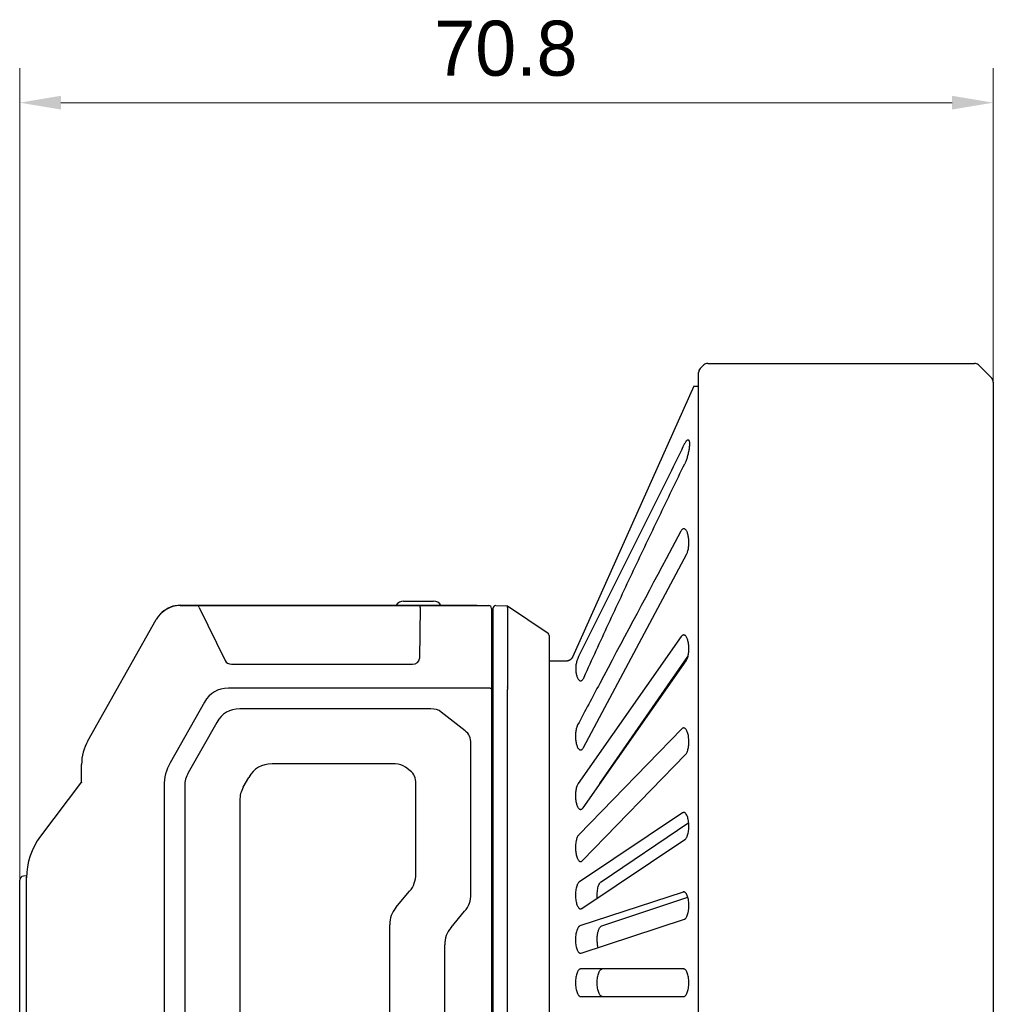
# Model space of a CAD drawing. Header units: millimetres. Extents: x 74 to 517, y 34 to 402.
# Tile 7 of 12: x 249 to 319, y 242 to 313. Entities that reach past the tile are written whole.
import ezdxf

# ---------------------------------------------------------------- set-up
doc = ezdxf.new("R2010")
doc.units = ezdxf.units.MM
doc.header["$LTSCALE"] = 32.67
doc.header["$PDMODE"] = 3
doc.header["$PDSIZE"] = 8
doc.layers.get('0').update_dxf_attribs({"linetype": 'CONTINUOUS'})
doc.layers.get('Defpoints').update_dxf_attribs({"linetype": 'CONTINUOUS'})
doc.layers.add('00_COMPONENTS', color=7, linetype='CONTINUOUS')
doc.layers.add('51__DRAFT_DIMS', color=7, linetype='CONTINUOUS')
doc.styles.add('尺寸值样式', font='兰亭黑 GBK.TTF', dxfattribs={"height": 4})
doc.dimstyles.new('1直线标注', dxfattribs={"dimtxt": 4, "dimasz": 3, "dimexe": 2.5, "dimexo": 0, "dimtad": 1, "dimdec": 1, "dimdsep": 46, "dimtxsty": '尺寸值样式', "dimcen": 0, "dimclrd": 8, "dimclre": 8, "dimclrt": 7, "dimadec": 0, "dimazin": 0, "dimtp": 0.001, "dimtm": 0.001, "dimtfac": 1, "dimtdec": 1, "dimtmove": 0, "dimatfit": 0, "dimldrblk": '_FILLED', "dimfxl": 1, "dimtolj": 1, "dimlwd": 15, "dimlwe": 15, "dimarcsym": 0})

# ---------------------------------------------------------------- blocks, each defined once
blk = doc.blocks.new('*D7')
at = {"layer": '51__DRAFT_DIMS', "color": 8, "lineweight": 15}
for p, q in [((248.581, 250.686), (248.581, 309.678)), ((319.356, 278.579), (319.356, 309.678)), ((316.356, 307.178), (251.581, 307.178))]:
    blk.add_line(p, q, dxfattribs=at)
at = {"layer": '51__DRAFT_DIMS', "color": 8}
for points in [[(251.581, 307.678), (251.581, 306.678), (248.581, 307.178)], [(316.356, 306.678), (316.356, 307.678), (319.356, 307.178)]]:
    blk.add_solid(points, dxfattribs=at)
at = {"layer": 'Defpoints', "color": 0}
for p in [(248.581, 307.178), (319.356, 278.579), (248.581, 250.686)]:
    blk.add_point(p, dxfattribs=at)
at = {"layer": '51__DRAFT_DIMS', "color": 7, "insert": (283.925, 313.136), "char_height": 4, "attachment_point": 2, "line_spacing_factor": 0.9, "style": '尺寸值样式'}
blk.add_mtext('\\A1;70.8', dxfattribs=at)
blk = doc.blocks.new('_FILLED')
at = {"color": 0, "linetype": 'ByBlock'}
blk.add_solid([(0, 0), (-1, 0.167), (-1, -0.167)], dxfattribs=at)

msp = doc.modelspace()

# ---------------------------------------------------------------- linework, layer by layer
at = {"layer": '00_COMPONENTS'}
for p, q in [((298.0485, 287.856), (298.3142, 288.1217)), ((298.597, 288.2388), (317.9907, 288.2388)), ((319.2392, 287.156), (318.2735, 288.1217)), ((297.9313, 198.8987), (297.9313, 287.5731)), ((319.3563, 286.8731), (319.3563, 199.5987)), ((297.5859, 286.5753), (289.2958, 268.0783)), ((297.5859, 286.5753), (297.5859, 286.5754)), ((297.5859, 286.5754), (297.9313, 286.5694)), ((296.64, 276.0402), (295.5684, 274.0286)), ((289.5739, 260.3299), (297.0708, 274.4057)), ((260.2487, 270.6359), (282.6813, 270.6359)), ((260.2588, 270.6609), (281.8313, 270.6609)), ((261.6289, 270.5024), (263.5126, 266.6369)), ((276.4902, 270.9609), (278.6725, 270.9609)), ((277.7026, 270.5024), (277.6485, 266.788)), ((281.8313, 270.6359), (281.8313, 270.6609)), ((282.8813, 270.4359), (282.8813, 182.8359)), ((282.9813, 270.4324), (282.9813, 182.8395)), ((283.1848, 270.6324), (284.0302, 270.6176)), ((284.031, 270.6171), (286.9923, 268.6429)), ((284.0472, 270.492), (284.0492, 270.492)), ((284.0492, 270.492), (284.0492, 264.7305)), ((253.5339, 260.8145), (258.5072, 269.6196)), ((287.0813, 268.4765), (287.0813, 184.7954)), ((296.6735, 268.3862), (289.1803, 257.7097)), ((289.2958, 268.0783), (288.7679, 266.9007)), ((288.7369, 266.8428), (288.7298, 266.8318)), ((288.7425, 266.8519), (288.7358, 266.8411)), ((288.7635, 266.8914), (288.7598, 266.8837)), ((288.7679, 266.9007), (288.7635, 266.8914)), ((288.7686, 266.9023), (288.7651, 266.8947)), ((290.7587, 257.7097), (297.1604, 266.9389)), ((263.9764, 266.3771), (277.1479, 266.377)), ((288.313, 266.6077), (287.0813, 266.6077)), ((288.3365, 266.6083), (288.3175, 266.6077)), ((288.6158, 266.7099), (288.6031, 266.7005)), ((288.6271, 266.7188), (288.6153, 266.7095)), ((288.6382, 266.7279), (288.627, 266.7187)), ((288.6489, 266.7374), (288.638, 266.7278)), ((288.6591, 266.7469), (288.6483, 266.7369)), ((288.6688, 266.7565), (288.6583, 266.7462)), ((288.6781, 266.7661), (288.6678, 266.7556)), ((288.6869, 266.7758), (288.677, 266.765)), ((288.6952, 266.7855), (288.6857, 266.7745)), ((288.7032, 266.7952), (288.694, 266.7841)), ((288.7107, 266.8048), (288.702, 266.7937)), ((288.7178, 266.8144), (288.7096, 266.8033)), ((288.7246, 266.824), (288.7167, 266.8129)), ((288.7309, 266.8334), (288.7235, 266.8224)), ((289.5347, 255.9463), (297.0279, 266.6228)), ((282.6813, 264.6359), (263.7488, 264.6359)), ((284.0295, 188.7268), (284.0295, 264.5451)), ((262.0101, 263.6211), (259.526, 259.2232)), ((278.4786, 263.1359), (264.5913, 263.1359)), ((280.971, 261.5366), (279.2219, 262.9031)), ((262.9018, 262.1499), (260.8322, 258.4857)), ((296.7148, 261.6807), (289.2222, 253.977)), ((281.3813, 249.6722), (281.3813, 260.6028)), ((289.4928, 252.1113), (296.9854, 259.815)), ((253.0813, 257.8153), (253.0813, 259.0932)), ((275.8831, 259.1359), (266.9259, 259.1359)), ((276.971, 258.6339), (276.6264, 258.9031)), ((253.0813, 257.8359), (250.0904, 253.8729)), ((264.8322, 257.4342), (265.2365, 258.1499)), ((277.3813, 251.128), (277.3813, 257.7002)), ((259.0813, 257.5318), (259.0813, 200.5458)), ((260.5813, 257.5315), (260.5813, 200.5462)), ((264.5813, 256.4799), (264.5813, 202.2031)), ((296.7588, 255.5769), (289.2661, 250.5747)), ((290.843, 250.5747), (297.2117, 254.8765)), ((289.4488, 248.6347), (296.9415, 253.637)), ((248.5813, 240.7261), (248.5813, 250.6858)), ((249.0835, 251.0087), (248.85, 250.9842)), ((249.0813, 200.5857), (249.0813, 250.9134)), ((275.9353, 248.6985), (276.9274, 249.8808)), ((296.8041, 249.8272), (289.3115, 247.3642)), ((290.8878, 247.3642), (297.1473, 249.4461)), ((279.9353, 247.2426), (280.9274, 248.425)), ((289.4035, 245.3793), (296.8961, 247.8423)), ((275.4813, 205.7506), (275.4813, 247.4513)), ((279.4813, 207.2065), (279.4813, 245.9954)), ((296.8501, 244.2359), (289.3575, 244.2359)), ((289.3575, 242.2359), (296.8501, 242.2359))]:
    msp.add_line(p, q, dxfattribs=at)
for points in [[(288.7598, 266.8837), (288.7557, 266.8757), (288.7513, 266.8675), (288.7465, 266.8589), (288.7413, 266.8501)], [(288.7651, 266.8947), (288.7613, 266.8867), (288.7571, 266.8784), (288.7526, 266.8698), (288.7477, 266.861), (288.7425, 266.8519)], [(288.6041, 266.7012), (288.5903, 266.6917), (288.5769, 266.6831), (288.5629, 266.6747), (288.5483, 266.6665), (288.533, 266.6587), (288.5172, 266.6513), (288.5009, 266.6444), (288.484, 266.6379), (288.4668, 266.6319), (288.4492, 266.6266), (288.4312, 266.6219), (288.4131, 266.6178), (288.3947, 266.6144), (288.3762, 266.6117), (288.3577, 266.6097), (288.3391, 266.6084), (288.3207, 266.6078), (288.313, 266.6077)], [(288.5919, 266.6928), (288.5792, 266.6845), (288.566, 266.6765), (288.5524, 266.6688), (288.5383, 266.6614), (288.5237, 266.6543), (288.5087, 266.6476), (288.4933, 266.6414), (288.4774, 266.6355), (288.4611, 266.6302), (288.4444, 266.6253), (288.4273, 266.6209), (288.4098, 266.6172), (288.3919, 266.614), (288.3738, 266.6114), (288.3553, 266.6095), (288.3365, 266.6083)]]:
    msp.add_lwpolyline(points, dxfattribs=at)
for centre, radius, start, end in [((298.3313, 287.5732), 0.4, 135.000238, 180.000484), ((298.597, 287.8388), 0.4, 90.000601, 134.998166), ((317.9907, 287.8388), 0.4, 45.000571, 89.999215), ((318.9563, 286.8731), 0.4, 0.000431, 45.000348), ((260.2487, 268.6359), 2, 90, 150.540825), ((260.2588, 268.7059), 1.955, 90, 132.959719), ((276.4902, 270.3359), 0.625, 90, 148.667749), ((278.6725, 270.3359), 0.625, 31.332251, 90), ((282.6813, 270.4359), 0.2, 0, 90), ((283.1813, 270.4324), 0.2, 89, 180), ((284.3811, 270.5571), 0.3402, 189.680907, 191.033323), ((282.7813, 269.3325), 0.2, 300.006681, 0), ((286.8813, 268.4765), 0.2, 0, 56.309932), ((256.5813, 259.0932), 3.5, 150.540825, 180), ((254.0813, 250.8609), 5, 142.957525, 180), ((248.8813, 250.6858), 0.3, 96, 180)]:
    msp.add_arc(centre, radius, start, end, dxfattribs=at)
for centre, major_axis, ratio, start_param, end_param in [((261.6174, 270.3359), (-0.1006, 0.2991), 0.2320744, -1.060659, -0.0778652), ((277.6873, 270.3359), (0.0115, 0.3), 0.0356562, -0.9814241, 0.0013697), ((284.7404, 270.3426), (0.6893, -0.1655), 0.3078775, -3.0678203, -2.9724774), ((263.9764, 266.7931), (0.5004, 0), 0.8314424, -2.7566242, -1.5707998), ((277.1479, 266.7931), (0.5006, 0), 0.8309707, 4.7123855, 6.2710886), ((283.184, 264.37), (0.8583, 0.3933), 0.2760515, -0.2230514, -0.1258372), ((266.3712, 258.146), (3.6369, -6.2311), 0.498973, 2.8582004, 3.4249849), ((284.452, 264.5451), (0.4225, 0), 0.649116, 3.1040099, 3.1415927), ((282.7107, 230.1511), (-19.1075, 32.7374), 0.2110506, -0.1225644, 0.1225644), ((265.8885, 242.5204), (13.2599, 20.4351), 0.2052532, -0.0180324, 0.1324051), ((260.7658, 246.5227), (20.4053, 14.8076), 0.1983189, -0.1429334, 0.0569276), ((270.2585, 255.4975), (11.0655, -2.9091), 0.5418874, 3.0000842, 3.2831011), ((285.0454, 226.1511), (19.1075, -32.7374), 0.2110506, 3.0190283, 3.2641571), ((263.293, 238.5204), (-13.2599, -20.4351), 0.2052532, 3.1235602, 3.2739978), ((293.5662, 249.37), (32.9221, -8.6551), 0.2350123, 3.079887, 3.2032983), ((256.7658, 243.62), (-20.4053, -14.8076), 0.1983189, 2.9986593, 3.1985203), ((297.5662, 248.3184), (32.9221, -8.6551), 0.2350123, 3.079887, 3.2032983), ((244.3965, 262.4273), (-32.8712, 11.9641), 0.2286971, 3.0585452, 3.2246402), ((248.3965, 260.9714), (32.8712, -11.9641), 0.2286971, -0.0830475, 0.0830475), ((308.4662, 236.152), (32.8712, -11.9641), 0.2286971, 3.0585452, 3.2246402), ((312.4662, 234.6961), (32.8712, -11.9641), 0.2286971, 3.0585452, 3.2246402)]:
    msp.add_ellipse(centre, major_axis=major_axis, ratio=ratio, start_param=start_param, end_param=end_param, dxfattribs=at)
for points, knots in [([(297.1658, 282.6899), (297.1717, 282.6899), (297.1836, 282.688), (297.2001, 282.679), (297.2146, 282.6642), (297.2274, 282.6441), (297.2384, 282.6185), (297.2516, 282.5744), (297.2624, 282.5059), (297.2674, 282.4097), (297.265, 282.2967), (297.2551, 282.1699), (297.2382, 282.0324), (297.2146, 281.8878), (297.1753, 281.6903), (297.1154, 281.4505), (297.0426, 281.2226), (296.9787, 281.0585), (296.9457, 280.9842), (296.9288, 280.9494)], [0, 0, 0, 0, 0.0095331, 0.0193508, 0.0303553, 0.0432043, 0.0583019, 0.0758688, 0.1186973, 0.1716552, 0.2338826, 0.3040236, 0.3804019, 0.4611663, 0.5444117, 0.7109641, 0.8665601, 0.9366591, 1, 1, 1, 1]), ([(296.9445, 282.4304), (296.963, 282.4678), (296.9914, 282.5204), (297.0328, 282.5833), (297.0613, 282.6206), (297.089, 282.6504), (297.121, 282.6771), (297.1487, 282.6899), (297.1658, 282.6899)], [0, 0, 0, 0, 0.356515, 0.5086167, 0.6422938, 0.7572853, 0.8540162, 1, 1, 1, 1]), ([(289.198, 266.9085), (289.5231, 267.5546), (290.1718, 268.8473), (291.1437, 270.7867), (292.1135, 272.7266), (293.0817, 274.6668), (294.0488, 276.6073), (295.3369, 279.1947), (296.3007, 281.1363), (296.9435, 282.4304)], [0, 0, 0, 0, 0.1250774, 0.2501278, 0.3751517, 0.5001525, 0.6251371, 0.7501068, 1, 1, 1, 1]), ([(289.6103, 265.4276), (289.9, 266.0783), (290.4871, 267.3777), (291.3835, 269.3213), (292.2917, 271.2626), (293.5147, 273.8496), (295.0593, 277.0793), (296.3045, 279.6595), (296.9288, 280.9494)], [0, 0, 0, 0, 0.1245152, 0.2492555, 0.3741585, 0.4991818, 0.7494795, 1, 1, 1, 1]), ([(296.8565, 276.2229), (296.8371, 276.2229), (296.7954, 276.2138), (296.7382, 276.1762), (296.6848, 276.1168), (296.6546, 276.0677), (296.64, 276.0402)], [0, 0, 0, 0, 0.1965144, 0.4187645, 0.6837752, 1, 1, 1, 1]), ([(297.0708, 274.4057), (297.0879, 274.4378), (297.1195, 274.5092), (297.1579, 274.6272), (297.1891, 274.761), (297.2206, 274.9608), (297.2357, 275.2235), (297.22, 275.4861), (297.1883, 275.6858), (297.1571, 275.8196), (297.119, 275.9375), (297.0752, 276.0372), (297.0266, 276.1172), (296.9739, 276.1764), (296.9171, 276.2139), (296.8758, 276.2229), (296.8565, 276.2229)], [0, 0, 0, 0, 0.0553142, 0.1183632, 0.1883619, 0.2640704, 0.425665, 0.5872382, 0.6629182, 0.7328726, 0.7958478, 0.8510365, 0.8981584, 0.9375983, 0.9706729, 1, 1, 1, 1]), ([(295.5684, 274.0286), (293.9616, 271.0125), (291.8187, 266.9913), (289.6765, 262.9697), (289.141, 261.9644)], [0, 0, 0, 0, 0.7500058, 1, 1, 1, 1]), ([(284.0457, 270.4999), (284.0431, 270.5153), (284.0408, 270.5373), (284.039, 270.5649), (284.038, 270.5815), (284.037, 270.595), (284.0357, 270.6055), (284.0341, 270.6126), (284.0322, 270.6163), (284.031, 270.6171)], [0, 0, 0, 0, 0.3934764, 0.5580472, 0.69856, 0.8134557, 0.9016554, 0.9629995, 1, 1, 1, 1]), ([(296.8507, 268.5045), (296.8352, 268.5045), (296.8028, 268.4989), (296.7565, 268.4751), (296.7122, 268.4367), (296.6862, 268.4043), (296.6735, 268.3862)], [0, 0, 0, 0, 0.2101465, 0.4384682, 0.6988776, 1, 1, 1, 1]), ([(297.0279, 266.6228), (297.0474, 266.6505), (297.0839, 266.715), (297.1287, 266.8253), (297.1666, 266.955), (297.2074, 267.1558), (297.232, 267.4276), (297.2231, 267.7038), (297.1946, 267.9177), (297.1644, 268.0628), (297.126, 268.1913), (297.0808, 268.3004), (297.03, 268.388), (296.9747, 268.453), (296.923, 268.4886), (296.8813, 268.5022), (296.8607, 268.5045), (296.8507, 268.5045)], [0, 0, 0, 0, 0.0496575, 0.1077884, 0.1739206, 0.2470053, 0.4072827, 0.5719519, 0.6501549, 0.7228474, 0.7885005, 0.8461003, 0.8952126, 0.9361108, 0.9700724, 0.9853176, 1, 1, 1, 1]), ([(289.1975, 266.9085), (289.1799, 266.8736), (289.1462, 266.7986), (289.1017, 266.6778), (289.062, 266.5445), (289.0294, 266.4013), (289.006, 266.2512), (288.9956, 266.0977), (289.001, 265.9456), (289.0159, 265.7995), (289.0392, 265.6629), (289.0701, 265.5389), (289.1072, 265.4301), (289.1494, 265.3383), (289.1958, 265.2649), (289.2456, 265.2106), (289.2989, 265.1763), (289.3375, 265.1681), (289.3555, 265.1681)], [0, 0, 0, 0, 0.0616394, 0.1297258, 0.2032549, 0.2809959, 0.3614728, 0.4429511, 0.5235466, 0.6013737, 0.6747346, 0.7422447, 0.8028751, 0.8559864, 0.9013861, 0.9394676, 0.9714979, 1, 1, 1, 1]), ([(289.3555, 265.1681), (289.3668, 265.1681), (289.3901, 265.171), (289.4242, 265.1841), (289.4577, 265.2056), (289.504, 265.2472), (289.5584, 265.321), (289.5933, 265.3892), (289.6103, 265.4276)], [0, 0, 0, 0, 0.0887149, 0.1824393, 0.2851032, 0.3995445, 0.6698628, 1, 1, 1, 1]), ([(284.0451, 264.7012), (284.0422, 264.6903), (284.038, 264.6672), (284.0331, 264.6185), (284.0313, 264.5809), (284.0298, 264.5554)], [0, 0, 0, 0, 0.2313123, 0.4778965, 1, 1, 1, 1]), ([(282.8813, 264.5754), (282.8813, 264.5794), (282.8779, 264.5887), (282.8657, 264.5997), (282.8474, 264.6098), (282.8228, 264.6187), (282.7929, 264.6261), (282.7584, 264.6317), (282.7207, 264.6352), (282.6946, 264.6359), (282.6813, 264.6359)], [0, 0, 0, 0, 0.0553893, 0.1267964, 0.221408, 0.3405235, 0.4824237, 0.6433847, 0.8180834, 1, 1, 1, 1]), ([(289.141, 261.9644), (289.1239, 261.9322), (289.0922, 261.8608), (289.0539, 261.7428), (289.0225, 261.6089), (288.9909, 261.409), (288.9757, 261.1463), (288.9911, 260.8836), (289.0229, 260.6838), (289.0543, 260.5501), (289.0927, 260.4322), (289.1371, 260.3325), (289.1863, 260.2527), (289.2395, 260.1936), (289.2966, 260.1561), (289.3381, 260.1471), (289.3575, 260.1471)], [0, 0, 0, 0, 0.0552898, 0.1183134, 0.1882843, 0.2639616, 0.4254833, 0.5869667, 0.6625964, 0.7325034, 0.7954509, 0.850657, 0.8978533, 0.9374086, 0.9706006, 1, 1, 1, 1]), ([(296.8501, 261.7478), (296.8385, 261.7478), (296.8147, 261.7448), (296.7798, 261.7316), (296.7458, 261.71), (296.725, 261.6912), (296.7148, 261.6807)], [0, 0, 0, 0, 0.2240787, 0.4594351, 0.7156862, 1, 1, 1, 1]), ([(296.9854, 259.815), (297.0071, 259.8373), (297.0483, 259.8929), (297.0993, 259.9933), (297.1437, 260.1164), (297.18, 260.2595), (297.2068, 260.4188), (297.2284, 260.648), (297.2269, 260.8819), (297.2023, 261.1095), (297.1735, 261.2659), (297.1355, 261.4053), (297.0897, 261.5242), (297.0374, 261.6199), (296.9801, 261.6911), (296.926, 261.7303), (296.8821, 261.7454), (296.8606, 261.7478), (296.8501, 261.7478)], [0, 0, 0, 0, 0.0441412, 0.097209, 0.1591902, 0.2293164, 0.3061836, 0.3878272, 0.5555063, 0.636392, 0.7120727, 0.7806849, 0.8409427, 0.8922173, 0.9346671, 0.9695603, 0.9850928, 1, 1, 1, 1]), ([(289.3575, 260.1471), (289.3769, 260.1471), (289.4185, 260.1562), (289.4757, 260.1938), (289.5291, 260.2532), (289.5592, 260.3023), (289.5739, 260.3299)], [0, 0, 0, 0, 0.1966836, 0.4188632, 0.683789, 1, 1, 1, 1]), ([(253.0813, 257.8153), (253.0813, 257.8058), (253.0849, 257.7852), (253.0924, 257.7659), (253.0969, 257.7556)], [0, 0, 0, 0, 0.457996, 1, 1, 1, 1]), ([(289.1803, 257.7097), (289.1608, 257.6819), (289.1243, 257.6175), (289.0795, 257.5071), (289.0416, 257.3774), (289.0008, 257.1767), (288.9762, 256.9048), (288.9851, 256.6287), (289.0136, 256.4147), (289.0438, 256.2697), (289.0822, 256.1412), (289.1274, 256.0321), (289.1782, 255.9444), (289.2334, 255.8794), (289.2852, 255.8438), (289.3269, 255.8302), (289.3474, 255.828), (289.3575, 255.828)], [0, 0, 0, 0, 0.0496579, 0.1077892, 0.1739216, 0.2470063, 0.4072794, 0.5719434, 0.6501468, 0.7228407, 0.7884958, 0.8460973, 0.8952109, 0.9361099, 0.970072, 0.9853174, 1, 1, 1, 1]), ([(290.7027, 257.6105), (290.707, 257.6197), (290.7237, 257.6538), (290.7428, 257.6868), (290.7587, 257.7097)], [0, 0, 0, 0, 0.2679431, 1, 1, 1, 1]), ([(289.3575, 255.828), (289.3729, 255.828), (289.4054, 255.8335), (289.4517, 255.8573), (289.496, 255.8957), (289.5219, 255.9281), (289.5347, 255.9463)], [0, 0, 0, 0, 0.2101466, 0.4384688, 0.6988784, 1, 1, 1, 1]), ([(296.8501, 255.6069), (296.8346, 255.6069), (296.802, 255.6014), (296.7728, 255.5863), (296.7588, 255.5769)], [0, 0, 0, 0, 0.4791402, 1, 1, 1, 1]), ([(296.9415, 253.637), (296.965, 253.6527), (297.0109, 253.6974), (297.0679, 253.7858), (297.1187, 253.9003), (297.1616, 254.0384), (297.1949, 254.1965), (297.2171, 254.3697), (297.2273, 254.5519), (297.2247, 254.7361), (297.2096, 254.9155), (297.1827, 255.0833), (297.1453, 255.2338), (297.099, 255.3628), (297.0455, 255.4669), (296.9936, 255.5348), (296.9493, 255.5728), (296.9168, 255.5923), (296.8837, 255.6042), (296.8611, 255.6069), (296.8501, 255.6069)], [0, 0, 0, 0, 0.0390346, 0.0869764, 0.1445165, 0.2112938, 0.2861418, 0.3671877, 0.4519698, 0.5376386, 0.6212462, 0.7000651, 0.7718501, 0.8350015, 0.8886619, 0.9328523, 0.9517748, 0.9689441, 0.984819, 1, 1, 1, 1]), ([(289.2222, 253.977), (289.2005, 253.9547), (289.1593, 253.8991), (289.1083, 253.7987), (289.0638, 253.6755), (289.0276, 253.5324), (289.0008, 253.3732), (288.9792, 253.1439), (288.9806, 252.9101), (289.0053, 252.6825), (289.034, 252.5261), (289.0721, 252.3867), (289.1179, 252.2678), (289.1701, 252.1721), (289.2274, 252.1009), (289.2815, 252.0617), (289.3254, 252.0466), (289.347, 252.0442), (289.3575, 252.0442)], [0, 0, 0, 0, 0.044142, 0.0972099, 0.1591903, 0.2293153, 0.3061807, 0.3878217, 0.5554988, 0.6363859, 0.7120677, 0.7806813, 0.8409405, 0.892216, 0.9346664, 0.9695601, 0.9850927, 1, 1, 1, 1]), ([(289.3575, 252.0442), (289.3691, 252.0442), (289.3929, 252.0471), (289.4277, 252.0603), (289.4617, 252.082), (289.4825, 252.1008), (289.4928, 252.1113)], [0, 0, 0, 0, 0.2240793, 0.459436, 0.7156873, 1, 1, 1, 1]), ([(289.2661, 250.5747), (289.2426, 250.559), (289.1967, 250.5142), (289.1397, 250.4258), (289.0889, 250.3113), (289.046, 250.1732), (289.0127, 250.0151), (288.9904, 249.8419), (288.9803, 249.6598), (288.9829, 249.4755), (288.998, 249.2962), (289.0249, 249.1284), (289.0623, 248.9778), (289.1086, 248.8488), (289.162, 248.7447), (289.214, 248.6768), (289.2583, 248.6388), (289.2908, 248.6193), (289.3239, 248.6074), (289.3465, 248.6047), (289.3575, 248.6047)], [0, 0, 0, 0, 0.0390354, 0.0869777, 0.1445176, 0.2112935, 0.2861395, 0.3671834, 0.4519643, 0.5376328, 0.6212412, 0.7000609, 0.7718472, 0.8349998, 0.8886607, 0.9328516, 0.9517744, 0.9689438, 0.9848188, 1, 1, 1, 1]), ([(290.5712, 249.3841), (290.5657, 249.4492), (290.5598, 249.5804), (290.5651, 249.7751), (290.5841, 249.9626), (290.6159, 250.1352), (290.6587, 250.2866), (290.7107, 250.4123), (290.7698, 250.509), (290.8181, 250.5578), (290.843, 250.5747)], [0, 0, 0, 0, 0.1559971, 0.3127568, 0.4642441, 0.605036, 0.7308778, 0.8389916, 0.9283143, 1, 1, 1, 1]), ([(296.8501, 249.8348), (296.8462, 249.8348), (296.8307, 249.8341), (296.8152, 249.8309), (296.8041, 249.8272)], [0, 0, 0, 0, 0.2468542, 1, 1, 1, 1]), ([(296.8961, 247.8423), (296.9206, 247.8504), (296.9565, 247.8727), (296.9974, 247.9134), (297.0413, 247.9697), (297.091, 248.0603), (297.1404, 248.1913), (297.1804, 248.3463), (297.209, 248.5204), (297.2249, 248.7073), (297.2272, 248.8995), (297.2157, 249.089), (297.1911, 249.2681), (297.1546, 249.4299), (297.1081, 249.5693), (297.0535, 249.6821), (296.9998, 249.756), (296.9536, 249.7975), (296.9198, 249.8188), (296.8852, 249.8318), (296.8616, 249.8348), (296.8501, 249.8348)], [0, 0, 0, 0, 0.0348395, 0.0551972, 0.0778885, 0.1307744, 0.1938259, 0.2662205, 0.3462596, 0.4314888, 0.5188887, 0.6051824, 0.6872272, 0.7623536, 0.8286008, 0.8848438, 0.9309429, 0.9505522, 0.9682423, 0.9845059, 1, 1, 1, 1]), ([(289.3575, 248.6047), (289.373, 248.6047), (289.4056, 248.6103), (289.4348, 248.6253), (289.4488, 248.6347)], [0, 0, 0, 0, 0.4791423, 1, 1, 1, 1]), ([(289.3115, 247.3642), (289.2869, 247.3562), (289.2511, 247.3338), (289.2101, 247.2931), (289.1662, 247.2368), (289.1165, 247.1462), (289.0671, 247.0152), (289.0272, 246.8602), (288.9985, 246.6861), (288.9826, 246.4992), (288.9804, 246.3071), (288.9919, 246.1176), (289.0165, 245.9385), (289.0529, 245.7766), (289.0994, 245.6373), (289.1541, 245.5244), (289.2078, 245.4505), (289.254, 245.409), (289.2878, 245.3877), (289.3223, 245.3747), (289.346, 245.3718), (289.3575, 245.3718)], [0, 0, 0, 0, 0.0348399, 0.0551976, 0.0778888, 0.1307748, 0.1938256, 0.2662186, 0.3462556, 0.4314823, 0.5188799, 0.6051749, 0.6872215, 0.7623492, 0.8285975, 0.8848418, 0.930942, 0.9505517, 0.968242, 0.9845058, 1, 1, 1, 1]), ([(290.6331, 245.7835), (290.6128, 245.8587), (290.5814, 246.0201), (290.5597, 246.2717), (290.5625, 246.5308), (290.5896, 246.7781), (290.6317, 246.9673), (290.6767, 247.0983), (290.7128, 247.1797), (290.7523, 247.2479), (290.8043, 247.315), (290.8534, 247.3528), (290.8878, 247.3642)], [0, 0, 0, 0, 0.139187, 0.2925869, 0.4502001, 0.6011546, 0.7359425, 0.7951441, 0.8481753, 0.8948507, 0.9353111, 1, 1, 1, 1]), ([(289.3575, 245.3718), (289.3613, 245.3718), (289.3769, 245.3724), (289.3923, 245.3757), (289.4035, 245.3793)], [0, 0, 0, 0, 0.2468525, 1, 1, 1, 1]), ([(289.3575, 244.2359), (289.3455, 244.2359), (289.3208, 244.2327), (289.2847, 244.2186), (289.2496, 244.1954), (289.2016, 244.1503), (289.1463, 244.0702), (289.0906, 243.9483), (289.044, 243.7983), (289.0088, 243.6251), (288.9869, 243.435), (288.9794, 243.236), (288.9869, 243.037), (289.0088, 242.8468), (289.044, 242.6736), (289.0906, 242.5236), (289.1462, 242.4017), (289.2016, 242.3216), (289.2496, 242.2765), (289.2847, 242.2533), (289.3208, 242.2392), (289.3455, 242.2359), (289.3575, 242.2359)], [0, 0, 0, 0, 0.0158214, 0.0324931, 0.0507321, 0.0710647, 0.1191668, 0.1780964, 0.2475238, 0.3260198, 0.4112166, 0.4999871, 0.588759, 0.6739619, 0.7524651, 0.8218986, 0.8808319, 0.9289351, 0.949268, 0.967507, 0.9841787, 1, 1, 1, 1]), ([(290.9333, 242.2359), (290.9214, 242.2359), (290.897, 242.2392), (290.8613, 242.2534), (290.8265, 242.2766), (290.779, 242.3218), (290.7243, 242.402), (290.6693, 242.5239), (290.6234, 242.6739), (290.5886, 242.8471), (290.5669, 243.0371), (290.5596, 243.236), (290.5669, 243.4348), (290.5886, 243.6248), (290.6234, 243.798), (290.6693, 243.948), (290.7244, 244.0699), (290.779, 244.1501), (290.8265, 244.1953), (290.8613, 244.2185), (290.897, 244.2327), (290.9214, 244.2359), (290.9333, 244.2359)], [0, 0, 0, 0, 0.0156843, 0.0322342, 0.0503764, 0.0706413, 0.1186894, 0.1776513, 0.2471698, 0.3257843, 0.4111084, 0.5000048, 0.5889009, 0.6742246, 0.7528382, 0.822354, 0.8813136, 0.92936, 0.9496242, 0.967766, 0.9843157, 1, 1, 1, 1]), ([(296.8501, 242.2359), (296.8621, 242.2359), (296.8868, 242.2392), (296.9228, 242.2533), (296.958, 242.2765), (297.006, 242.3216), (297.0613, 242.4017), (297.117, 242.5236), (297.1636, 242.6736), (297.1987, 242.8468), (297.2207, 243.0369), (297.2282, 243.2359), (297.2207, 243.4349), (297.1987, 243.6251), (297.1636, 243.7983), (297.117, 243.9483), (297.0613, 244.0702), (297.006, 244.1503), (296.958, 244.1954), (296.9228, 244.2186), (296.8868, 244.2327), (296.8621, 244.2359), (296.8501, 244.2359)], [0, 0, 0, 0, 0.0158212, 0.0324926, 0.0507313, 0.0710637, 0.119166, 0.1780975, 0.2475277, 0.3260261, 0.4112248, 0.4999956, 0.5887676, 0.6739693, 0.7524702, 0.8219019, 0.8808341, 0.9289364, 0.9492688, 0.9675075, 0.9841789, 1, 1, 1, 1])]:
    msp.add_open_spline(points, degree=3, knots=knots, dxfattribs=at)

# ---------------------------------------------------------------- dimensions: what is measured, and where the dimension line sits
at = {"layer": '51__DRAFT_DIMS'}
dim = msp.add_linear_dim(base=(248.5813, 307.178), p1=(319.3563, 278.5791), p2=(248.5813, 250.6858), angle=180, dimstyle='1直线标注', dxfattribs=at)
dim.commit()
dim.dimension.update_dxf_attribs({"geometry": '*D7', "text_midpoint": (283.9249, 307.178), "dimtype": 160})

doc.saveas('drawing.dxf')
